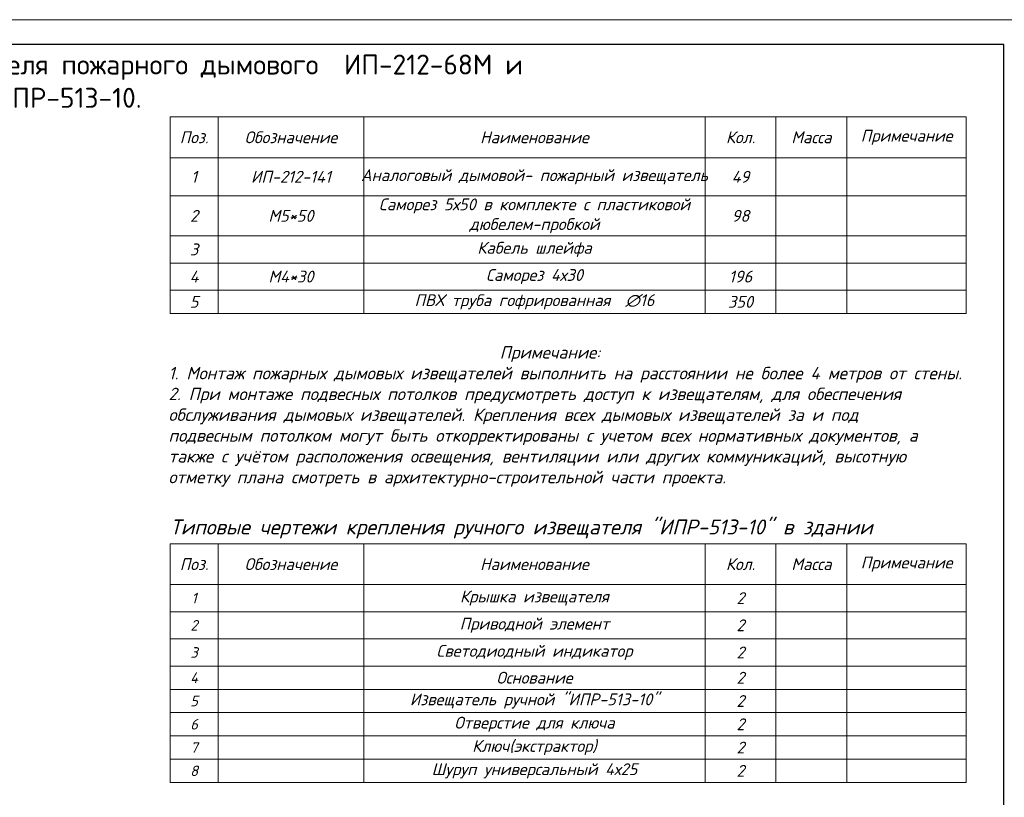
# Model space of a CAD drawing. Header units: millimetres. Extents: x -228268 to 1513407, y -439898 to -137408.
# Tile 10 of 125: x -152142 to -132400, y -233244 to -217653. Entities that reach past the tile are written whole.
import ezdxf

# ---------------------------------------------------------------- set-up
doc = ezdxf.new("R2010")
doc.units = ezdxf.units.MM
doc.layers.add('2 LINE', color=7, linetype='Continuous', lineweight=9)
doc.layers.add('Рамка (Sheet frame)', color=7, linetype='Continuous', lineweight=30)
doc.styles.add('Bobur ISOCPEUR', font='isocpeur.ttf')
doc.styles.add('Бристоль', font='isocpeui.ttf')

msp = doc.modelspace()

# ---------------------------------------------------------------- linework, layer by layer
at = {"color": 7, "lineweight": 0, "ltscale": 10}
msp.add_lwpolyline([(-131908.1, -217653.2), (-173908.1, -217653.2), (-173908.1, -247353.2), (-131908.1, -247353.2)], close=True, dxfattribs=at)
at = {"color": 7, "lineweight": 30, "ltscale": 10}
msp.add_lwpolyline([(-132408.1, -218153.2), (-171908.1, -218153.2), (-171908.1, -246853.2), (-132408.1, -246853.2)], close=True, dxfattribs=at)
at = {"layer": '2 LINE', "ltscale": 25}
for p, q in [((-149125.3, -219603.3), (-133161.4, -219603.3)), ((-149125.3, -219603.3), (-149125.3, -223543.6)), ((-148165.1, -219603.3), (-148165.1, -223543.6)), ((-145241.4, -219603.3), (-145241.4, -223543.6)), ((-138399.8, -219603.3), (-138399.8, -223543.6)), ((-136977.9, -219603.3), (-136977.9, -223543.6)), ((-135556.1, -219603.3), (-135556.1, -223543.6)), ((-133161.4, -219603.3), (-133161.4, -223543.6)), ((-149125.3, -220419.9), (-148165.1, -220419.9)), ((-148165.1, -220419.9), (-133161.4, -220419.9)), ((-149125.3, -221185.3), (-133161.4, -221185.3)), ((-149125.3, -221986.4), (-133161.4, -221986.4)), ((-149125.3, -222531.6), (-133161.4, -222531.6)), ((-149125.3, -223076.7), (-133161.4, -223076.7)), ((-149125.3, -223543.6), (-133161.4, -223543.6)), ((-149125.3, -228160.7), (-133161.4, -228160.7)), ((-149125.3, -228160.7), (-149125.3, -232947.2)), ((-148165.1, -228160.7), (-148165.1, -232947.2)), ((-145241.4, -228160.7), (-145241.4, -232947.2)), ((-138399.8, -228160.7), (-138399.8, -232947.2)), ((-136977.9, -228160.7), (-136977.9, -232947.2)), ((-135556.1, -228160.7), (-135556.1, -232947.2)), ((-133161.4, -228160.7), (-133161.4, -232947.2)), ((-149125.3, -228977.3), (-148165.1, -228977.3)), ((-148165.1, -228977.3), (-133161.4, -228977.3)), ((-149125.3, -229522.5), (-133161.4, -229522.5)), ((-149125.3, -230067.7), (-133161.4, -230067.7)), ((-149125.3, -230612.8), (-133161.4, -230612.8)), ((-149125.3, -231079.7), (-133161.4, -231079.7)), ((-149125.3, -231546.6), (-133161.4, -231546.6)), ((-149125.3, -232013.4), (-133161.4, -232013.4)), ((-149125.3, -232480.3), (-133161.4, -232480.3)), ((-149125.3, -232947.2), (-133161.4, -232947.2))]:
    msp.add_line(p, q, dxfattribs=at)

# ---------------------------------------------------------------- texts
at = {"lineweight": 0, "ltscale": 10, "insert": (-152158.1, -218940), "char_height": 400, "width": 22277.353, "attachment_point": 5, "style": 'Bobur ISOCPEUR'}
msp.add_mtext('\\pi238.804;{\\C256;\\c0;Типовые чертежи крепления извещателя пожарного дымового  \\A1;\\C256;ИП-212-68M\\C256;\\c0; и ручной-\\A0;ИПР-513-10\\A1;. \\A0; }', dxfattribs=at)
at = {"layer": '2 LINE', "ltscale": 25, "attachment_point": 5, "style": 'Бристоль'}
for s, insert, char_height, width in [('Поз.', (-148645.2, -220011.6), 237.6, 864.028), ('Обозначение', (-146703.2, -220011.6), 237.6, 2827.425), ('Наименование', (-141820.6, -220011.6), 237.6, 6745.444), ('Кол.', (-137688.9, -220011.6), 237.6, 1325.63), ('Масса ', (-136267, -220011.6), 237.6, 1325.63), ('{\\C7;Примечание}', (-134358.8, -220011.6), 237.6, 2298.468), ('Аналоговый дымовой- пожарный {\\C7;извещатель}', (-141820.6, -220802.6), 237.6, 6745.444), ('{\\C7;1}', (-148645.2, -220802.6), 237.6, 864.028), ('\\A1;ИП-212-141', (-146703.2, -220802.6), 237.6, 2827.425), ('49', (-137688.9, -220802.6), 237.6, 1325.63), ('{\\C7;Саморез 5х50 в комплекте с пластиковой дюбелем-пробкой}', (-141820.6, -221585.9), 237.6, 6745.444), ('{\\C7;2}', (-148645.2, -221585.9), 237.6, 864.028), ('{\\C7;М5*50}', (-146703.2, -221585.9), 237.6, 2827.425), ('98', (-137688.9, -221585.9), 237.6, 1325.63), ('3', (-148645.2, -222259), 237.6, 864.028), ('{\\C7;Кабель шлейфа}', (-141820.6, -222259), 237.6, 6745.444), ('4', (-148645.2, -222804.1), 237.6, 864.028), ('{\\C7;М4*30}', (-146703.2, -222804.1), 237.6, 2827.425), ('{\\C7;Саморез 4х30}', (-141820.6, -222804.1), 237.6, 6745.444), ('196', (-137688.9, -222804.1), 237.6, 1325.63), ('5', (-148645.2, -223310.2), 237.6, 864.028), ('ПВХ труба гофрированная  {\\C7;∅16}', (-141820.6, -223310.2), 237.6, 6745.444), ('350', (-137688.9, -223310.2), 237.6, 1325.63), ('Поз.', (-148645.2, -228569), 237.6, 864.028), ('Обозначение', (-146703.2, -228569), 237.6, 2827.425), ('Наименование', (-141820.6, -228569), 237.6, 6745.444), ('Кол.', (-137688.9, -228569), 237.6, 1325.63), ('Масса ', (-136267, -228569), 237.6, 1325.63), ('{\\C7;Примечание}', (-134358.8, -228569), 237.6, 2298.468), ('{\\C7;1}', (-148645.2, -229249.9), 212.14, 864.028), ('{\\C7;Крышка извещателя}', (-141820.6, -229249.9), 237.6, 6745.444), ('2', (-137688.9, -229249.9), 237.6, 1325.63), ('2', (-148645.2, -229795.1), 212.1, 864.028), ('{\\C7;Приводной элемент}', (-141820.6, -229795.1), 237.6, 6745.444), ('2', (-137688.9, -229795.1), 237.6, 1325.63), ('{\\C7;Светодиодный индикатор}', (-141820.6, -230340.2), 237.6, 6745.444), ('2', (-137688.9, -230340.2), 237.6, 1325.63), ('3', (-148645.2, -230340.2), 212.1, 864.028), ('4', (-148645.2, -230846.3), 212.1, 864.028), ('Основание', (-141820.6, -230846.3), 237.6, 6745.444), ('2', (-137688.9, -230846.3), 237.6, 1325.63), ('5', (-148645.2, -231313.1), 212.1, 864.028), ('Извещатель ручной "ИПР-513-10"', (-141820.6, -231313.1), 237.6, 6745.444), ('2', (-137688.9, -231313.1), 237.6, 1325.63), ('6', (-148645.2, -231780), 212.1, 864.028), ('Отверстие для ключа', (-141820.6, -231780), 237.6, 6745.444), ('2', (-137688.9, -231780), 237.6, 1325.63), ('7', (-148645.2, -232246.9), 212.1, 864.028), ('Ключ(экстрактор)', (-141820.6, -232246.9), 237.6, 6745.444), ('2', (-137688.9, -232246.9), 237.6, 1325.63), ('Шуруп универсальный 4х25', (-141820.6, -232713.7), 237.6, 6745.444), ('2', (-137688.9, -232713.7), 237.6, 1325.63), ('8', (-148645.2, -232713.7), 212.1, 864.028)]:
    msp.add_mtext(s, dxfattribs=dict(at, insert=insert, char_height=char_height, width=width))
at = {"layer": 'Рамка (Sheet frame)', "color": 7, "lineweight": 15, "attachment_point": 4, "style": 'Бристоль'}
for s, insert, char_height, width in [('\\pi6641.54902;Примечание:\\P\\pi0;1. Монтаж {\\C256;пожарных дымовых извещателей выполнить }на расстоянии не более 4 метров от стены.\\P2. {\\C0;При монтаже подвесных потолков предусмотреть доступ к извещателям, для обеспечения обслуживания дымовых извещателей. Крепления всех дымовых извещателей за и под подвесным потолком \\C256;могут быть откорректированы с учетом всех нормативных документов, а также с учётом расположения освещения, вентиляции или других коммуникаций,\\C0; высотную отметку плана смотреть в архитектурно-строительной части проекта.}', (-149158.3, -225607.1), 250, 15237.265), ('Типовые чертежи крепления ручного извещателя "ИПР-513-10" в здании', (-149125.3, -227865.3), 300, 16839.753)]:
    msp.add_mtext(s, dxfattribs=dict(at, insert=insert, char_height=char_height, width=width))

doc.saveas('drawing.dxf')
